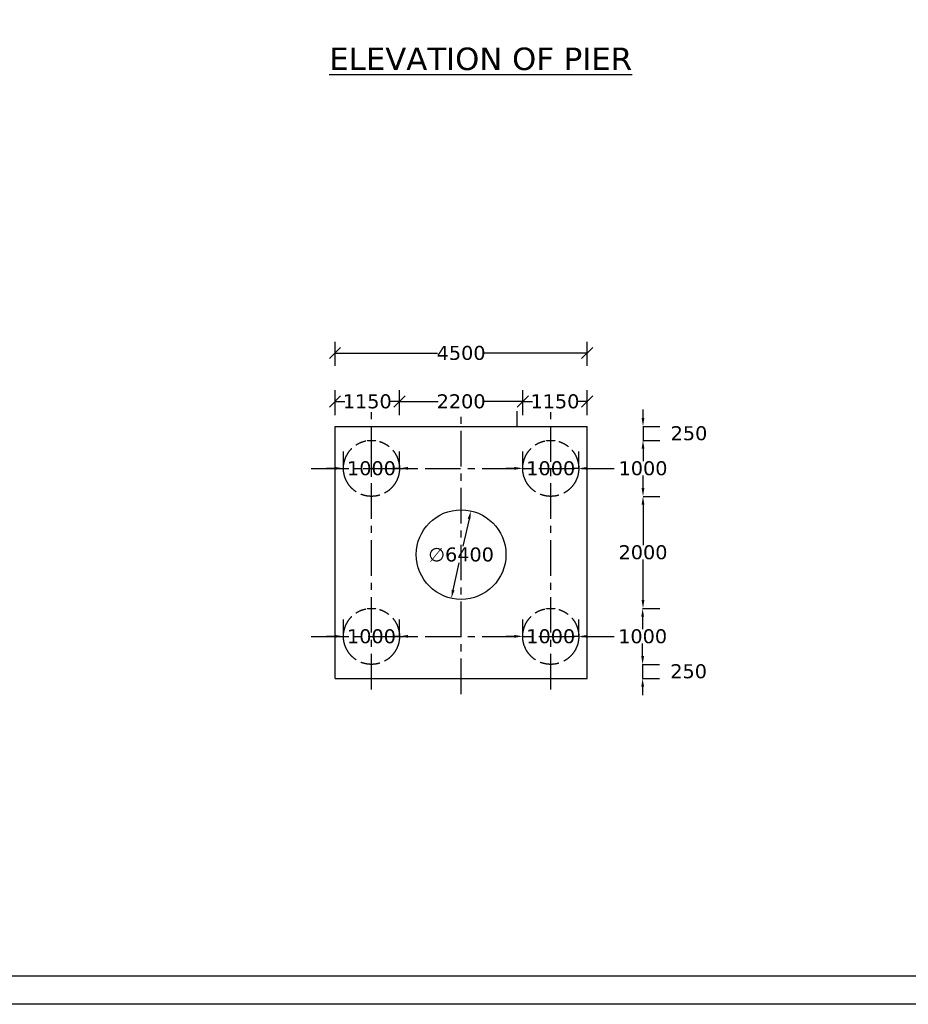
# Model space of a CAD drawing. Header units: millimetres. Extents: x -7746077780 to -3844657605, y -13315294818 to -6656873469.
# Tile 99 of 130: x -3871627456 to -3871611594, y -6658074807 to -6658057226. Entities that reach past the tile are written whole.
import ezdxf

# ---------------------------------------------------------------- set-up
doc = ezdxf.new("R2010")
doc.units = ezdxf.units.MM
doc.header["$MEASUREMENT"] = 0
doc.header["$PDMODE"] = 2
doc.linetypes.add('CENTER', pattern=[50.8, 31.75, -6.35, 6.35, -6.35])
doc.linetypes.add('DASHED2', pattern=[9.525, 6.35, -3.175])
doc.layers.add('TEX', color=6, linetype='Continuous')
doc.layers.add('TEXT', color=7, linetype='Continuous')
doc.styles.get("Standard").update_dxf_attribs({"font": 'verdana.ttf', "height": 250})
doc.dimstyles.new('Copy of ISO-25--------4', dxfattribs={"dimtxt": 200, "dimasz": 150, "dimexe": 300, "dimexo": 300, "dimgap": 0.02, "dimtad": 0, "dimtih": 1, "dimtoh": 1, "dimdec": 0, "dimlfac": 4, "dimdsep": 46, "dimtxsty": 'Standard', "dimcen": 150, "dimclrd": 1, "dimclre": 1, "dimclrt": 1, "dimadec": 0, "dimazin": 0, "dimtfac": 1, "dimtdec": 0, "dimtmove": 2, "dimatfit": 3, "dimfxl": 0, "dimarcsym": 0})
doc.dimstyles.new('ISO-25', dxfattribs={"dimtxt": 250, "dimasz": 200, "dimexe": 200, "dimexo": 200, "dimgap": 0.02, "dimtad": 0, "dimtih": 1, "dimtoh": 1, "dimdec": 0, "dimdsep": 46, "dimtxsty": 'Standard', "dimblk": 'OBLIQUE', "dimcen": 150, "dimclrd": 1, "dimclre": 1, "dimclrt": 1, "dimadec": 0, "dimazin": 0, "dimtfac": 1, "dimtdec": 0, "dimtmove": 2, "dimatfit": 3, "dimldrblk": 'OBLIQUE', "dimfxl": 0, "dimarcsym": 0})

# ---------------------------------------------------------------- blocks, each defined once
blk = doc.blocks.new('_Oblique')
at = {"color": 0, "linetype": 'ByBlock', "lineweight": -2}
blk.add_line((-0.5, -0.5), (0.5, 0.5), dxfattribs=at)
blk = doc.blocks.new('*D959')
at = {"layer": 'Defpoints', "color": 0, "ltscale": 20, "transparency": 16777216}
for p in [(-3871617326.490651, -6658063178.176334), (-3871621826.490651, -6658063607.479049), (-3871617326.490651, -6658063607.479048)]:
    blk.add_point(p, dxfattribs=at)
at = {"layer": 'TEX', "color": 1, "lineweight": -2, "ltscale": 20, "transparency": 16777216}
for p, q in [((-3871621826.490651, -6658063407.479049), (-3871621826.490651, -6658062978.176334)), ((-3871617326.490651, -6658063407.479048), (-3871617326.490651, -6658062978.176334)), ((-3871621826.490651, -6658063178.176334), (-3871619995.919651, -6658063178.176334)), ((-3871617326.490651, -6658063178.176334), (-3871619157.061652, -6658063178.176334))]:
    blk.add_line(p, q, dxfattribs=at)
at = {"layer": 'TEX', "color": 1, "lineweight": -2, "ltscale": 20, "transparency": 16777216, "xscale": 200, "yscale": 200, "zscale": 200, "rotation": 180}
blk.add_blockref('_Oblique', (-3871621826.490651, -6658063178.176334), dxfattribs=at)
at = {"layer": 'TEX', "color": 1, "lineweight": -2, "ltscale": 20, "transparency": 16777216, "xscale": 200, "yscale": 200, "zscale": 200}
blk.add_blockref('_Oblique', (-3871617326.490651, -6658063178.176334), dxfattribs=at)
at = {"layer": 'TEX', "color": 1, "ltscale": 20, "transparency": 16777216, "insert": (-3871619576.490651, -6658063178.176334), "char_height": 250, "attachment_point": 5}
blk.add_mtext('4500', dxfattribs=at)
blk = doc.blocks.new('*D960')
at = {"layer": 'Defpoints', "color": 0, "ltscale": 20, "transparency": 16777216}
for p in [(-3871617326.490651, -6658064042.549146), (-3871618476.49065, -6658064487.395226), (-3871617326.490651, -6658064487.395223)]:
    blk.add_point(p, dxfattribs=at)
at = {"layer": 'TEX', "color": 1, "lineweight": -2, "ltscale": 20, "transparency": 16777216}
for p, q in [((-3871618476.49065, -6658064287.395226), (-3871618476.49065, -6658063842.549146)), ((-3871617326.490651, -6658064287.395223), (-3871617326.490651, -6658063842.549146)), ((-3871618476.49065, -6658064042.549146), (-3871618304.045909, -6658064042.549146)), ((-3871617326.490651, -6658064042.549146), (-3871617498.935391, -6658064042.549146))]:
    blk.add_line(p, q, dxfattribs=at)
at = {"layer": 'TEX', "color": 1, "lineweight": -2, "ltscale": 20, "transparency": 16777216, "xscale": 200, "yscale": 200, "zscale": 200, "rotation": 180}
blk.add_blockref('_Oblique', (-3871618476.49065, -6658064042.549146), dxfattribs=at)
at = {"layer": 'TEX', "color": 1, "lineweight": -2, "ltscale": 20, "transparency": 16777216, "xscale": 200, "yscale": 200, "zscale": 200}
blk.add_blockref('_Oblique', (-3871617326.490651, -6658064042.549146), dxfattribs=at)
at = {"layer": 'TEX', "color": 1, "ltscale": 20, "transparency": 16777216, "insert": (-3871617901.49065, -6658064042.549146), "char_height": 250, "attachment_point": 5}
blk.add_mtext('1150', dxfattribs=at)
blk = doc.blocks.new('*D961')
at = {"layer": 'Defpoints', "color": 0, "ltscale": 20, "transparency": 16777216}
for p in [(-3871620676.490651, -6658064042.549146), (-3871620676.490651, -6658064487.395226), (-3871618476.49065, -6658064487.395224)]:
    blk.add_point(p, dxfattribs=at)
at = {"layer": 'TEX', "color": 1, "lineweight": -2, "ltscale": 20, "transparency": 16777216}
for p, q in [((-3871620676.490651, -6658064287.395226), (-3871620676.490651, -6658063842.549146)), ((-3871618476.49065, -6658064287.395224), (-3871618476.49065, -6658063842.549146)), ((-3871620676.490651, -6658064042.549146), (-3871619988.867937, -6658064042.549146)), ((-3871618476.49065, -6658064042.549146), (-3871619164.113363, -6658064042.549146))]:
    blk.add_line(p, q, dxfattribs=at)
at = {"layer": 'TEX', "color": 1, "lineweight": -2, "ltscale": 20, "transparency": 16777216, "xscale": 200, "yscale": 200, "zscale": 200, "rotation": 180}
blk.add_blockref('_Oblique', (-3871620676.490651, -6658064042.549146), dxfattribs=at)
at = {"layer": 'TEX', "color": 1, "lineweight": -2, "ltscale": 20, "transparency": 16777216, "xscale": 200, "yscale": 200, "zscale": 200}
blk.add_blockref('_Oblique', (-3871618476.49065, -6658064042.549146), dxfattribs=at)
at = {"layer": 'TEX', "color": 1, "ltscale": 20, "transparency": 16777216, "insert": (-3871619576.49065, -6658064042.549146), "char_height": 250, "attachment_point": 5}
blk.add_mtext('2200', dxfattribs=at)
blk = doc.blocks.new('*D962')
at = {"color": 1, "lineweight": -2, "ltscale": 20, "transparency": 16777216}
for p, q in [((-3871621826.490651, -6658064287.39522), (-3871621826.490651, -6658063842.549146)), ((-3871620676.490651, -6658064287.395226), (-3871620676.490651, -6658063842.549146)), ((-3871621826.490651, -6658064042.549146), (-3871621654.04591, -6658064042.549146)), ((-3871620676.490651, -6658064042.549146), (-3871620848.935392, -6658064042.549146))]:
    blk.add_line(p, q, dxfattribs=at)
at = {"layer": 'Defpoints', "color": 0, "ltscale": 20, "transparency": 16777216}
for p in [(-3871621826.490651, -6658064042.549146), (-3871621826.490651, -6658064487.39522), (-3871620676.490651, -6658064487.395226)]:
    blk.add_point(p, dxfattribs=at)
at = {"color": 1, "lineweight": -2, "ltscale": 20, "transparency": 16777216, "xscale": 200, "yscale": 200, "zscale": 200, "rotation": 180}
blk.add_blockref('_Oblique', (-3871621826.490651, -6658064042.549146), dxfattribs=at)
at = {"color": 1, "lineweight": -2, "ltscale": 20, "transparency": 16777216, "xscale": 200, "yscale": 200, "zscale": 200}
blk.add_blockref('_Oblique', (-3871620676.490651, -6658064042.549146), dxfattribs=at)
at = {"color": 1, "ltscale": 20, "transparency": 16777216, "insert": (-3871621251.490651, -6658064042.549146), "char_height": 250, "attachment_point": 5}
blk.add_mtext('1150', dxfattribs=at)
blk = doc.blocks.new('*D965')
at = {"layer": 'Defpoints', "color": 0, "ltscale": 20, "transparency": 16777216}
for p in [(-3871621676.490652, -6658068237.395221), (-3871620676.490651, -6658068237.395221), (-3871620676.490651, -6658068237.395221)]:
    blk.add_point(p, dxfattribs=at)
at = {"layer": 'TEX', "color": 1, "lineweight": -2, "ltscale": 20, "transparency": 16777216}
for p, q in [((-3871621676.490652, -6658068237.395221), (-3871621676.490652, -6658067937.395221)), ((-3871620676.490651, -6658068237.395221), (-3871620676.490651, -6658067937.395221)), ((-3871621826.490652, -6658068237.395221), (-3871621976.490652, -6658068237.395221)), ((-3871621676.490652, -6658068237.395221), (-3871621579.04591, -6658068237.395221)), ((-3871620676.490651, -6658068237.395221), (-3871620773.935393, -6658068237.395221)), ((-3871620526.490651, -6658068237.395221), (-3871620376.490651, -6658068237.395221))]:
    blk.add_line(p, q, dxfattribs=at)
at = {"layer": 'TEX', "color": 1, "ltscale": 20, "transparency": 16777216}
for points in [[(-3871621826.490652, -6658068212.395221), (-3871621826.490652, -6658068262.395221), (-3871621676.490652, -6658068237.395221)], [(-3871620526.490651, -6658068212.395221), (-3871620526.490651, -6658068262.395221), (-3871620676.490651, -6658068237.395221)]]:
    blk.add_solid(points, dxfattribs=at)
at = {"layer": 'TEX', "color": 1, "ltscale": 20, "transparency": 16777216, "insert": (-3871621176.490652, -6658068237.395221), "char_height": 250, "attachment_point": 5}
blk.add_mtext('1000', dxfattribs=at)
blk = doc.blocks.new('*D966')
at = {"layer": 'Defpoints', "color": 0, "ltscale": 20, "transparency": 16777216}
for p in [(-3871618076.490651, -6658068737.395221), (-3871618076.49065, -6658068987.395219), (-3871616336.031656, -6658068987.395219)]:
    blk.add_point(p, dxfattribs=at)
at = {"layer": 'TEX', "color": 1, "lineweight": -2, "ltscale": 20, "transparency": 16777216}
for p, q in [((-3871616336.031656, -6658068587.395221), (-3871616336.031656, -6658068437.395221)), ((-3871616336.211656, -6658068737.395221), (-3871616036.031656, -6658068737.395221)), ((-3871616336.031656, -6658068737.395221), (-3871616336.031656, -6658068987.395219)), ((-3871616336.211656, -6658068987.395219), (-3871616036.031656, -6658068987.395219)), ((-3871616336.031656, -6658069137.395219), (-3871616336.031656, -6658069287.395219))]:
    blk.add_line(p, q, dxfattribs=at)
at = {"layer": 'TEX', "color": 1, "ltscale": 20, "transparency": 16777216}
for points in [[(-3871616361.031656, -6658068587.395221), (-3871616311.031656, -6658068587.395221), (-3871616336.031656, -6658068737.395221)], [(-3871616361.031656, -6658069137.395219), (-3871616311.031656, -6658069137.395219), (-3871616336.031656, -6658068987.395219)]]:
    blk.add_solid(points, dxfattribs=at)
at = {"layer": 'TEX', "color": 1, "ltscale": 20, "transparency": 16777216, "insert": (-3871615515.202313, -6658068862.395221), "char_height": 250, "attachment_point": 5}
blk.add_mtext('250', dxfattribs=at)
blk = doc.blocks.new('*D967')
at = {"layer": 'Defpoints', "color": 0, "ltscale": 20, "transparency": 16777216}
for p in [(-3871618076.490651, -6658067737.395221), (-3871618076.490649, -6658068737.395221), (-3871616336.211656, -6658068737.395221)]:
    blk.add_point(p, dxfattribs=at)
at = {"layer": 'TEX', "color": 1, "lineweight": -2, "ltscale": 20, "transparency": 16777216}
for p, q in [((-3871616336.391655, -6658067737.395221), (-3871616036.211656, -6658067737.395221)), ((-3871616336.211656, -6658067887.395221), (-3871616336.211656, -6658068107.254334)), ((-3871616336.211656, -6658068587.395221), (-3871616336.211656, -6658068367.536107)), ((-3871616336.391655, -6658068737.395221), (-3871616036.211656, -6658068737.395221))]:
    blk.add_line(p, q, dxfattribs=at)
at = {"layer": 'TEX', "color": 1, "ltscale": 20, "transparency": 16777216}
for points in [[(-3871616361.211656, -6658067887.395221), (-3871616311.211656, -6658067887.395221), (-3871616336.211656, -6658067737.395221)], [(-3871616361.211656, -6658068587.395221), (-3871616311.211656, -6658068587.395221), (-3871616336.211656, -6658068737.395221)]]:
    blk.add_solid(points, dxfattribs=at)
at = {"layer": 'TEX', "color": 1, "ltscale": 20, "transparency": 16777216, "insert": (-3871616336.211655, -6658068237.395222), "char_height": 250, "attachment_point": 5}
blk.add_mtext('1000', dxfattribs=at)
blk = doc.blocks.new('*D968')
at = {"layer": 'Defpoints', "color": 0, "ltscale": 20, "transparency": 16777216}
for p in [(-3871618076.490649, -6658065737.395217), (-3871618076.490649, -6658067737.395221), (-3871616329.35224, -6658067737.395221)]:
    blk.add_point(p, dxfattribs=at)
at = {"layer": 'TEX', "color": 1, "lineweight": -2, "ltscale": 20, "transparency": 16777216}
for p, q in [((-3871616329.53224, -6658065737.395217), (-3871616029.35224, -6658065737.395217)), ((-3871616329.35224, -6658065887.395217), (-3871616329.35224, -6658066607.170383)), ((-3871616329.35224, -6658067587.395221), (-3871616329.35224, -6658066867.620054)), ((-3871616329.53224, -6658067737.395221), (-3871616029.35224, -6658067737.395221))]:
    blk.add_line(p, q, dxfattribs=at)
at = {"layer": 'TEX', "color": 1, "ltscale": 20, "transparency": 16777216}
for points in [[(-3871616354.35224, -6658065887.395217), (-3871616304.35224, -6658065887.395217), (-3871616329.35224, -6658065737.395217)], [(-3871616354.35224, -6658067587.395221), (-3871616304.35224, -6658067587.395221), (-3871616329.35224, -6658067737.395221)]]:
    blk.add_solid(points, dxfattribs=at)
at = {"layer": 'TEX', "color": 1, "ltscale": 20, "transparency": 16777216, "insert": (-3871616329.352239, -6658066737.39522), "char_height": 250, "attachment_point": 5}
blk.add_mtext('2000', dxfattribs=at)
blk = doc.blocks.new('*D969')
at = {"layer": 'Defpoints', "color": 0, "ltscale": 20, "transparency": 16777216}
for p in [(-3871618076.490649, -6658064737.395217), (-3871616329.35224, -6658064737.395217), (-3871618076.490649, -6658065737.395217)]:
    blk.add_point(p, dxfattribs=at)
at = {"layer": 'TEX', "color": 1, "lineweight": -2, "ltscale": 20, "transparency": 16777216}
for p, q in [((-3871616329.53224, -6658064737.395217), (-3871616029.35224, -6658064737.395217)), ((-3871616329.35224, -6658064887.395217), (-3871616329.35224, -6658065107.254331)), ((-3871616329.35224, -6658065587.395217), (-3871616329.35224, -6658065367.536103)), ((-3871616329.53224, -6658065737.395217), (-3871616029.35224, -6658065737.395217))]:
    blk.add_line(p, q, dxfattribs=at)
at = {"layer": 'TEX', "color": 1, "ltscale": 20, "transparency": 16777216}
for points in [[(-3871616354.35224, -6658064887.395217), (-3871616304.35224, -6658064887.395217), (-3871616329.35224, -6658064737.395217)], [(-3871616354.35224, -6658065587.395217), (-3871616304.35224, -6658065587.395217), (-3871616329.35224, -6658065737.395217)]]:
    blk.add_solid(points, dxfattribs=at)
at = {"layer": 'TEX', "color": 1, "ltscale": 20, "transparency": 16777216, "insert": (-3871616329.352239, -6658065237.395218), "char_height": 250, "attachment_point": 5}
blk.add_mtext('1000', dxfattribs=at)
blk = doc.blocks.new('*D970')
at = {"layer": 'Defpoints', "color": 0, "ltscale": 20, "transparency": 16777216}
for p in [(-3871618076.490649, -6658064487.39522), (-3871618076.490649, -6658064737.395217), (-3871616329.532238, -6658064737.395217)]:
    blk.add_point(p, dxfattribs=at)
at = {"layer": 'TEX', "color": 1, "lineweight": -2, "ltscale": 20, "transparency": 16777216}
for p, q in [((-3871616329.532238, -6658064337.39522), (-3871616329.532238, -6658064187.39522)), ((-3871616329.712238, -6658064487.39522), (-3871616029.532238, -6658064487.39522)), ((-3871616329.532238, -6658064487.39522), (-3871616329.532238, -6658064737.395217)), ((-3871616329.712238, -6658064737.395217), (-3871616029.532238, -6658064737.395217)), ((-3871616329.532238, -6658064887.395217), (-3871616329.532238, -6658065037.395217))]:
    blk.add_line(p, q, dxfattribs=at)
at = {"layer": 'TEX', "color": 1, "ltscale": 20, "transparency": 16777216}
for points in [[(-3871616354.532238, -6658064337.39522), (-3871616304.532238, -6658064337.39522), (-3871616329.532238, -6658064487.39522)], [(-3871616354.532238, -6658064887.395217), (-3871616304.532238, -6658064887.395217), (-3871616329.532238, -6658064737.395217)]]:
    blk.add_solid(points, dxfattribs=at)
at = {"layer": 'TEX', "color": 1, "ltscale": 20, "transparency": 16777216, "insert": (-3871615508.702896, -6658064612.39522), "char_height": 250, "attachment_point": 5}
blk.add_mtext('250', dxfattribs=at)
blk = doc.blocks.new('*D971')
at = {"layer": 'Defpoints', "color": 0, "ltscale": 20, "transparency": 16777216}
for p in [(-3871621676.490652, -6658065237.395217), (-3871620676.490651, -6658065237.395217), (-3871620676.490651, -6658065237.395217)]:
    blk.add_point(p, dxfattribs=at)
at = {"layer": 'TEX', "color": 1, "lineweight": -2, "ltscale": 20, "transparency": 16777216}
for p, q in [((-3871621676.490652, -6658065237.395217), (-3871621676.490652, -6658064937.395217)), ((-3871620676.490651, -6658065237.395217), (-3871620676.490651, -6658064937.395217)), ((-3871621826.490652, -6658065237.395217), (-3871621976.490652, -6658065237.395217)), ((-3871621676.490652, -6658065237.395217), (-3871621579.04591, -6658065237.395217)), ((-3871620676.490651, -6658065237.395217), (-3871620773.935393, -6658065237.395217)), ((-3871620526.490651, -6658065237.395217), (-3871620376.490651, -6658065237.395217))]:
    blk.add_line(p, q, dxfattribs=at)
at = {"layer": 'TEX', "color": 1, "ltscale": 20, "transparency": 16777216}
for points in [[(-3871621826.490652, -6658065212.395217), (-3871621826.490652, -6658065262.395217), (-3871621676.490652, -6658065237.395217)], [(-3871620526.490651, -6658065212.395217), (-3871620526.490651, -6658065262.395217), (-3871620676.490651, -6658065237.395217)]]:
    blk.add_solid(points, dxfattribs=at)
at = {"layer": 'TEX', "color": 1, "ltscale": 20, "transparency": 16777216, "insert": (-3871621176.490652, -6658065237.395217), "char_height": 250, "attachment_point": 5}
blk.add_mtext('1000', dxfattribs=at)
blk = doc.blocks.new('*D972')
at = {"layer": 'Defpoints', "color": 0, "ltscale": 20, "transparency": 16777216}
for p in [(-3871618476.49065, -6658065237.395217), (-3871617476.49065, -6658065237.395217), (-3871617476.49065, -6658065237.395217)]:
    blk.add_point(p, dxfattribs=at)
at = {"layer": 'TEX', "color": 1, "lineweight": -2, "ltscale": 20, "transparency": 16777216}
for p, q in [((-3871618476.49065, -6658065237.395217), (-3871618476.49065, -6658064937.395217)), ((-3871617476.49065, -6658065237.395217), (-3871617476.49065, -6658064937.395217)), ((-3871618626.49065, -6658065237.395217), (-3871618776.49065, -6658065237.395217)), ((-3871618476.49065, -6658065237.395217), (-3871618379.045908, -6658065237.395217)), ((-3871617476.49065, -6658065237.395217), (-3871617573.935391, -6658065237.395217)), ((-3871617326.49065, -6658065237.395217), (-3871617176.49065, -6658065237.395217))]:
    blk.add_line(p, q, dxfattribs=at)
at = {"layer": 'TEX', "color": 1, "ltscale": 20, "transparency": 16777216}
for points in [[(-3871618626.49065, -6658065212.395217), (-3871618626.49065, -6658065262.395217), (-3871618476.49065, -6658065237.395217)], [(-3871617326.49065, -6658065212.395217), (-3871617326.49065, -6658065262.395217), (-3871617476.49065, -6658065237.395217)]]:
    blk.add_solid(points, dxfattribs=at)
at = {"layer": 'TEX', "color": 1, "ltscale": 20, "transparency": 16777216, "insert": (-3871617976.49065, -6658065237.395217), "char_height": 250, "attachment_point": 5}
blk.add_mtext('1000', dxfattribs=at)
blk = doc.blocks.new('*D973')
at = {"layer": 'Defpoints', "color": 0, "ltscale": 20, "transparency": 16777216}
for p in [(-3871618476.490651, -6658068237.395221), (-3871617476.49065, -6658068237.395221), (-3871617476.49065, -6658068237.395221)]:
    blk.add_point(p, dxfattribs=at)
at = {"layer": 'TEX', "color": 1, "lineweight": -2, "ltscale": 20, "transparency": 16777216}
for p, q in [((-3871618476.490651, -6658068237.395221), (-3871618476.490651, -6658067937.395221)), ((-3871617476.49065, -6658068237.395221), (-3871617476.49065, -6658067937.395221)), ((-3871618626.490651, -6658068237.395221), (-3871618776.490651, -6658068237.395221)), ((-3871618476.490651, -6658068237.395221), (-3871618379.045909, -6658068237.395221)), ((-3871617476.49065, -6658068237.395221), (-3871617573.935391, -6658068237.395221)), ((-3871617326.49065, -6658068237.395221), (-3871617176.49065, -6658068237.395221))]:
    blk.add_line(p, q, dxfattribs=at)
at = {"layer": 'TEX', "color": 1, "ltscale": 20, "transparency": 16777216}
for points in [[(-3871618626.490651, -6658068212.395221), (-3871618626.490651, -6658068262.395221), (-3871618476.490651, -6658068237.395221)], [(-3871617326.49065, -6658068212.395221), (-3871617326.49065, -6658068262.395221), (-3871617476.49065, -6658068237.395221)]]:
    blk.add_solid(points, dxfattribs=at)
at = {"layer": 'TEX', "color": 1, "ltscale": 20, "transparency": 16777216, "insert": (-3871617976.49065, -6658068237.395221), "char_height": 250, "attachment_point": 5}
blk.add_mtext('1000', dxfattribs=at)
blk = doc.blocks.new('*D1002')
at = {"layer": 'Defpoints', "color": 0, "ltscale": 20, "transparency": 16777216}
for p in [(-3871619402.132931, -6658065996.216517), (-3871619750.848378, -6658067557.75343)]:
    blk.add_point(p, dxfattribs=at)
at = {"layer": 'TEX', "color": 1, "lineweight": -2, "ltscale": 20, "transparency": 16777216}
for p, q in [((-3871619434.825004, -6658066142.610603), (-3871619543.547522, -6658066629.466652)), ((-3871619718.156304, -6658067411.359344), (-3871619609.433786, -6658066924.503294))]:
    blk.add_line(p, q, dxfattribs=at)
at = {"layer": 'TEX', "color": 1, "ltscale": 20, "transparency": 16777216}
for points in [[(-3871619459.224018, -6658066137.161924), (-3871619410.425989, -6658066148.059282), (-3871619402.132931, -6658065996.216517)], [(-3871619742.555319, -6658067405.910666), (-3871619693.75729, -6658067416.808023), (-3871619750.848378, -6658067557.75343)]]:
    blk.add_solid(points, dxfattribs=at)
at = {"layer": 'TEX', "color": 1, "ltscale": 20, "transparency": 16777216, "insert": (-3871619576.490652, -6658066776.984974), "char_height": 250, "attachment_point": 5}
blk.add_mtext('∅6400', dxfattribs=at)

msp = doc.modelspace()

# ---------------------------------------------------------------- linework, layer by layer
at = {"color": 1, "linetype": 'Continuous', "ltscale": 0.05}
msp.add_line((-3871618576.49065, -6658064487.39522), (-3871618576.49065, -6658064213.647238), dxfattribs=at)
at = {"color": 240, "linetype": 'Continuous', "ltscale": 0.05}
for p, q in [((-3871621826.490652, -6658068987.395221), (-3871621826.490651, -6658064487.39522)), ((-3871621826.490651, -6658064487.39522), (-3871617326.490651, -6658064487.39522)), ((-3871617326.490655, -6658068987.395219), (-3871617326.49065, -6658064487.39522))]:
    msp.add_line(p, q, dxfattribs=at)
at = {"color": 240, "linetype": 'DASHED2', "ltscale": 30}
for centre in [(-3871621176.490652, -6658065237.395217), (-3871617976.49065, -6658065237.395217), (-3871621176.490652, -6658068237.395221), (-3871617976.49065, -6658068237.395221)]:
    msp.add_circle(centre, 500, dxfattribs=at)
at = {"layer": 'TEX', "color": 4, "linetype": 'CENTER', "ltscale": 20}
for p, q in [((-3871621176.490652, -6658069185.563307), (-3871621176.490652, -6658064213.647238)), ((-3871619576.490652, -6658069267.753599), (-3871619576.490653, -6658064286.216342)), ((-3871617976.49065, -6658069185.563307), (-3871617976.49065, -6658064213.647237)), ((-3871622251.420156, -6658065237.395217), (-3871616843.197549, -6658065237.395217)), ((-3871622251.420156, -6658068237.395221), (-3871616843.197549, -6658068237.395221))]:
    msp.add_line(p, q, dxfattribs=at)
at = {"layer": 'TEX', "color": 1}
for p, q in [((-3871621326.490651, -6658065237.395217), (-3871621026.490651, -6658065237.395217)), ((-3871621176.490652, -6658065387.395216), (-3871621176.490652, -6658065087.395216))]:
    msp.add_line(p, q, dxfattribs=at)
at = {"layer": 'TEX', "color": 1, "ltscale": 20}
msp.add_line((-3871621826.490652, -6658068987.395221), (-3871617326.490655, -6658068987.395219), dxfattribs=at)
at = {"layer": 'TEX', "color": 0, "ltscale": 20}
for points in [[(-3871544224.073954, -6658074806.962198), (-3871672001.929598, -6658074806.962198), (-3871672001.929598, -6657998736.318881), (-3871544224.073954, -6657998736.318881)], [(-3871544724.073954, -6658074306.962198), (-3871671501.929598, -6658074306.962198), (-3871671501.929598, -6657999236.318881), (-3871544724.073954, -6657999236.318881)]]:
    msp.add_lwpolyline(points, close=True, dxfattribs=at)
msp.add_circle((-3871619576.490652, -6658066776.98497), 800, dxfattribs=at)

# ---------------------------------------------------------------- texts
at = {"ltscale": 20, "char_height": 300, "attachment_point": 1}
for s, insert, width in [('\\pi917.33;{\\LFOUNDATION LEVEL \\P\\pi1600.6;R.L. 85.000 M }', (-3871650062.711257, -6658057500.162857), 6037.08457566), ('\\pi992.56;{\\LFOUNDATION LEVEL \\P\\pi1675.9;R.L. 85.000 M }', (-3871633171.926, -6658057639.406298), 6187.53903008)]:
    msp.add_mtext(s, dxfattribs=dict(at, insert=insert, width=width))
at = {"layer": 'TEXT', "color": 191, "insert": (-3871621929.590161, -6658057724.558333), "char_height": 400, "width": 15425.55361049, "attachment_point": 1}
msp.add_mtext('{\\LELEVATION OF PIER}', dxfattribs=at)

# ---------------------------------------------------------------- dimensions: what is measured, and where the dimension line sits
at = {"ltscale": 20}
dim = msp.add_linear_dim(base=(-3871621826.490651, -6658064042.549146), p1=(-3871620676.490651, -6658064487.395226), p2=(-3871621826.490651, -6658064487.39522), dimstyle='ISO-25', dxfattribs=at)
dim.commit()
dim.dimension.update_dxf_attribs({"geometry": '*D962', "text_midpoint": (-3871621251.490651, -6658064042.549146)})
at = {"layer": 'TEX', "color": 240, "ltscale": 20}
for base, p1, p2, picture, middle in [((-3871617326.490651, -6658063178.176334), (-3871621826.490651, -6658063607.479049), (-3871617326.490651, -6658063607.479048), '*D959', (-3871619576.490651, -6658063178.176334)), ((-3871620676.490651, -6658064042.549146), (-3871618476.49065, -6658064487.395224), (-3871620676.490651, -6658064487.395226), '*D961', (-3871619576.49065, -6658064042.549146)), ((-3871617326.490651, -6658064042.549146), (-3871618476.49065, -6658064487.395226), (-3871617326.490651, -6658064487.395223), '*D960', (-3871617901.49065, -6658064042.549146))]:
    dim = msp.add_linear_dim(base=base, p1=p1, p2=p2, dimstyle='ISO-25', dxfattribs=at)
    dim.commit()
    dim.dimension.update_dxf_attribs({"geometry": picture, "text_midpoint": middle})
at = {"layer": 'TEX', "color": 7, "ltscale": 20}
for base, p1, p2, picture, middle in [((-3871616329.532238, -6658064737.395217), (-3871618076.490649, -6658064487.39522), (-3871618076.490649, -6658064737.395217), '*D970', (-3871615508.702896, -6658064612.39522)), ((-3871616329.35224, -6658064737.395217), (-3871618076.490649, -6658065737.395217), (-3871618076.490649, -6658064737.395217), '*D969', (-3871616329.352239, -6658065237.395218)), ((-3871616329.35224, -6658067737.395221), (-3871618076.490649, -6658065737.395217), (-3871618076.490649, -6658067737.395221), '*D968', (-3871616329.352239, -6658066737.39522)), ((-3871616336.211656, -6658068737.395221), (-3871618076.490651, -6658067737.395221), (-3871618076.490649, -6658068737.395221), '*D967', (-3871616336.211655, -6658068237.395222)), ((-3871616336.031656, -6658068987.395219), (-3871618076.490651, -6658068737.395221), (-3871618076.49065, -6658068987.395219), '*D966', (-3871615515.202313, -6658068862.395221))]:
    dim = msp.add_linear_dim(base=base, p1=p1, p2=p2, angle=90, dimstyle='Copy of ISO-25--------4', override={"dimtxt": 250, "dimlfac": 1, "dimfxl": 0.18, "dimfxlon": 1}, dxfattribs=at)
    dim.commit()
    dim.dimension.update_dxf_attribs({"geometry": picture, "text_midpoint": middle})
for base, p1, p2, picture, middle in [((-3871620676.490651, -6658065237.395217), (-3871621676.490652, -6658065237.395217), (-3871620676.490651, -6658065237.395217), '*D971', (-3871621176.490652, -6658065237.395217)), ((-3871617476.49065, -6658065237.395217), (-3871618476.49065, -6658065237.395217), (-3871617476.49065, -6658065237.395217), '*D972', (-3871617976.49065, -6658065237.395217)), ((-3871620676.490651, -6658068237.395221), (-3871621676.490652, -6658068237.395221), (-3871620676.490651, -6658068237.395221), '*D965', (-3871621176.490652, -6658068237.395221)), ((-3871617476.49065, -6658068237.395221), (-3871618476.490651, -6658068237.395221), (-3871617476.49065, -6658068237.395221), '*D973', (-3871617976.49065, -6658068237.395221))]:
    dim = msp.add_linear_dim(base=base, p1=p1, p2=p2, dimstyle='Copy of ISO-25--------4', override={"dimtxt": 250, "dimlfac": 1, "dimfxl": 0.18, "dimfxlon": 1}, dxfattribs=at)
    dim.commit()
    dim.dimension.update_dxf_attribs({"geometry": picture, "text_midpoint": middle})
at = {"layer": 'TEX', "color": 0, "ltscale": 20}
dim = msp.add_diameter_dim_2p(p1=(-3871619750.848378, -6658067557.75343), p2=(-3871619402.132931, -6658065996.216517), dimstyle='Copy of ISO-25--------4', override={"dimfxl": 0.25, "dimarcsym": 2}, dxfattribs=at)
dim.commit()
dim.dimension.update_dxf_attribs({"geometry": '*D1002', "text_midpoint": (-3871619576.490652, -6658066776.984974), "dimtype": 163})

doc.saveas('drawing.dxf')
